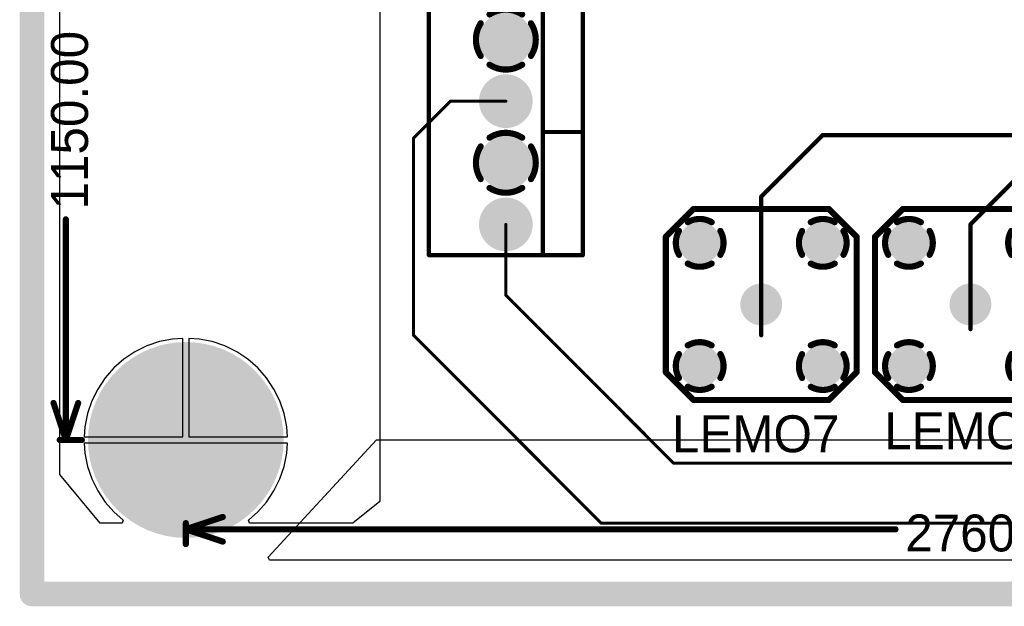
# Model space of a CAD drawing. Extents: x 0.11 to 7.09, y 0.94 to 2.63.
# Tile 1 of 15: x 0.11 to 1.71, y 0.94 to 1.89. Entities that reach past the tile are written whole.
import ezdxf

# ---------------------------------------------------------------- set-up
doc = ezdxf.new("R2010")
doc.units = 0
doc.layers.get('0').update_dxf_attribs({"linetype": 'CONTINUOUS'})
for name, color, linetype in [('BOTTOMLAYER', 5, 'CONTINUOUS'), ('BOTTOMSOLDER', 6, 'CONTINUOUS'), ('INTERNALPLANE1', 76, 'CONTINUOUS'), ('INTERNALPLANE2', 16, 'CONTINUOUS'), ('INTERNALPLANE3', 216, 'CONTINUOUS'), ('INTERNALPLANE4', 136, 'CONTINUOUS'), ('MULTILAYER', 9, 'CONTINUOUS'), ('PADHOLE', 156, 'CONTINUOUS'), ('TOPLAYER', 1, 'CONTINUOUS'), ('TOPOVERLAY', 2, 'CONTINUOUS'), ('TOPSOLDER', 216, 'CONTINUOUS')]:
    doc.layers.add(name, color=color, linetype=linetype)

# ---------------------------------------------------------------- blocks, each defined once
blk = doc.blocks.new('KK6373_1')
at = {"layer": 'BOTTOMLAYER', "const_width": 0.0335}
for points in [[(-0.0168, 0, 1), (0.0168, 0, 1)], [(0.0833, 0, 1), (0.1168, 0, 1)], [(0.1832, 0, 1), (0.2167, 0, 1)], [(0.2833, 0, 1), (0.3167, 0, 1)], [(0.3832, 0, 1), (0.4168, 0, 1)], [(0.4833, 0, 1), (0.5168, 0, 1)]]:
    blk.add_lwpolyline(points, format="xyb", close=True, dxfattribs=at)
at = {"layer": 'BOTTOMSOLDER', "const_width": 0.0375}
for points in [[(-0.0187, 0, 1), (0.0187, 0, 1)], [(0.0813, 0, 1), (0.1187, 0, 1)], [(0.1812, 0, 1), (0.2188, 0, 1)], [(0.2812, 0, 1), (0.3187, 0, 1)], [(0.3812, 0, 1), (0.4188, 0, 1)], [(0.4813, 0, 1), (0.5188, 0, 1)]]:
    blk.add_lwpolyline(points, format="xyb", close=True, dxfattribs=at)
at = {"layer": 'INTERNALPLANE1', "const_width": 0.01}
for points in [[(0.0735, 0.0408, -0.296213), (0.1265, 0.0408)], [(0.0592, -0.0265, -0.296213), (0.0592, 0.0265)], [(0.1408, 0.0265, -0.296213), (0.1408, -0.0265)], [(0.1265, -0.0408, -0.296213), (0.0735, -0.0408)]]:
    blk.add_lwpolyline(points, format="xyb", dxfattribs=at)
at = {"layer": 'INTERNALPLANE1'}
for points, const_width in [([(-0.0218, 0, 1), (0.0218, 0, 1)], 0.0436), ([(0.071, 0.0408, 1), (0.076, 0.0408, 1)], 0.005), ([(0.124, 0.0408, 1), (0.129, 0.0408, 1)], 0.005), ([(0.1782, 0, 1), (0.2218, 0, 1)], 0.0436), ([(0.2782, 0, 1), (0.3218, 0, 1)], 0.0436), ([(0.3782, 0, 1), (0.4218, 0, 1)], 0.0436), ([(0.4782, 0, 1), (0.5218, 0, 1)], 0.0436), ([(0.0567, 0.0265, 1), (0.0617, 0.0265, 1)], 0.005), ([(0.1383, 0.0265, 1), (0.1433, 0.0265, 1)], 0.005), ([(0.0567, -0.0265, 1), (0.0617, -0.0265, 1)], 0.005), ([(0.1383, -0.0265, 1), (0.1433, -0.0265, 1)], 0.005), ([(0.071, -0.0408, 1), (0.076, -0.0408, 1)], 0.005), ([(0.124, -0.0408, 1), (0.129, -0.0408, 1)], 0.005)]:
    blk.add_lwpolyline(points, format="xyb", close=True, dxfattribs=dict(at, const_width=const_width))
at = {"layer": 'INTERNALPLANE2', "const_width": 0.01}
for points in [[(-0.0265, 0.0408, -0.296213), (0.0265, 0.0408)], [(-0.0408, -0.0265, -0.296213), (-0.0408, 0.0265)], [(0.0408, 0.0265, -0.296213), (0.0408, -0.0265)], [(0.0265, -0.0408, -0.296213), (-0.0265, -0.0408)]]:
    blk.add_lwpolyline(points, format="xyb", dxfattribs=at)
at = {"layer": 'INTERNALPLANE2'}
for points, const_width in [([(-0.029, 0.0408, 1), (-0.024, 0.0408, 1)], 0.005), ([(0.024, 0.0408, 1), (0.029, 0.0408, 1)], 0.005), ([(0.0782, 0, 1), (0.1218, 0, 1)], 0.0436), ([(0.1782, 0, 1), (0.2218, 0, 1)], 0.0436), ([(0.2782, 0, 1), (0.3218, 0, 1)], 0.0436), ([(0.3782, 0, 1), (0.4218, 0, 1)], 0.0436), ([(0.4782, 0, 1), (0.5218, 0, 1)], 0.0436), ([(-0.0433, 0.0265, 1), (-0.0383, 0.0265, 1)], 0.005), ([(0.0383, 0.0265, 1), (0.0433, 0.0265, 1)], 0.005), ([(-0.0433, -0.0265, 1), (-0.0383, -0.0265, 1)], 0.005), ([(0.0383, -0.0265, 1), (0.0433, -0.0265, 1)], 0.005), ([(-0.029, -0.0408, 1), (-0.024, -0.0408, 1)], 0.005), ([(0.024, -0.0408, 1), (0.029, -0.0408, 1)], 0.005)]:
    blk.add_lwpolyline(points, format="xyb", close=True, dxfattribs=dict(at, const_width=const_width))
at = {"layer": 'INTERNALPLANE3', "const_width": 0.01}
for points in [[(0.1735, 0.0408, -0.296213), (0.2265, 0.0408)], [(0.1592, -0.0265, -0.296213), (0.1592, 0.0265)], [(0.2408, 0.0265, -0.296213), (0.2408, -0.0265)], [(0.2265, -0.0408, -0.296213), (0.1735, -0.0408)]]:
    blk.add_lwpolyline(points, format="xyb", dxfattribs=at)
at = {"layer": 'INTERNALPLANE3'}
for points, const_width in [([(-0.0218, 0, 1), (0.0218, 0, 1)], 0.0436), ([(0.0782, 0, 1), (0.1218, 0, 1)], 0.0436), ([(0.171, 0.0408, 1), (0.176, 0.0408, 1)], 0.005), ([(0.224, 0.0408, 1), (0.229, 0.0408, 1)], 0.005), ([(0.2782, 0, 1), (0.3218, 0, 1)], 0.0436), ([(0.3782, 0, 1), (0.4218, 0, 1)], 0.0436), ([(0.4782, 0, 1), (0.5218, 0, 1)], 0.0436), ([(0.1567, 0.0265, 1), (0.1617, 0.0265, 1)], 0.005), ([(0.2383, 0.0265, 1), (0.2433, 0.0265, 1)], 0.005), ([(0.1567, -0.0265, 1), (0.1617, -0.0265, 1)], 0.005), ([(0.2383, -0.0265, 1), (0.2433, -0.0265, 1)], 0.005), ([(0.171, -0.0408, 1), (0.176, -0.0408, 1)], 0.005), ([(0.224, -0.0408, 1), (0.229, -0.0408, 1)], 0.005)]:
    blk.add_lwpolyline(points, format="xyb", close=True, dxfattribs=dict(at, const_width=const_width))
at = {"layer": 'INTERNALPLANE4', "const_width": 0.01}
for points in [[(0.3735, 0.0408, -0.296213), (0.4265, 0.0408)], [(0.3592, -0.0265, -0.296213), (0.3592, 0.0265)], [(0.4408, 0.0265, -0.296213), (0.4408, -0.0265)], [(0.4265, -0.0408, -0.296213), (0.3735, -0.0408)]]:
    blk.add_lwpolyline(points, format="xyb", dxfattribs=at)
at = {"layer": 'INTERNALPLANE4'}
for points, const_width in [([(-0.0218, 0, 1), (0.0218, 0, 1)], 0.0436), ([(0.0782, 0, 1), (0.1218, 0, 1)], 0.0436), ([(0.1782, 0, 1), (0.2218, 0, 1)], 0.0436), ([(0.2782, 0, 1), (0.3218, 0, 1)], 0.0436), ([(0.371, 0.0408, 1), (0.376, 0.0408, 1)], 0.005), ([(0.424, 0.0408, 1), (0.429, 0.0408, 1)], 0.005), ([(0.4782, 0, 1), (0.5218, 0, 1)], 0.0436), ([(0.3567, 0.0265, 1), (0.3617, 0.0265, 1)], 0.005), ([(0.4383, 0.0265, 1), (0.4433, 0.0265, 1)], 0.005), ([(0.3567, -0.0265, 1), (0.3617, -0.0265, 1)], 0.005), ([(0.4383, -0.0265, 1), (0.4433, -0.0265, 1)], 0.005), ([(0.371, -0.0408, 1), (0.376, -0.0408, 1)], 0.005), ([(0.424, -0.0408, 1), (0.429, -0.0408, 1)], 0.005)]:
    blk.add_lwpolyline(points, format="xyb", close=True, dxfattribs=dict(at, const_width=const_width))
at = {"layer": 'MULTILAYER', "const_width": 0.0335}
for points in [[(-0.0168, 0, 1), (0.0168, 0, 1)], [(0.0833, 0, 1), (0.1168, 0, 1)], [(0.1832, 0, 1), (0.2167, 0, 1)], [(0.2833, 0, 1), (0.3167, 0, 1)], [(0.3832, 0, 1), (0.4168, 0, 1)], [(0.4833, 0, 1), (0.5168, 0, 1)]]:
    blk.add_lwpolyline(points, format="xyb", close=True, dxfattribs=at)
at = {"layer": 'PADHOLE', "const_width": 0.0236}
for points in [[(-0.0118, 0, 1), (0.0118, 0, 1)], [(0.0882, 0, 1), (0.1118, 0, 1)], [(0.1882, 0, 1), (0.2118, 0, 1)], [(0.2882, 0, 1), (0.3118, 0, 1)], [(0.3882, 0, 1), (0.4118, 0, 1)], [(0.4882, 0, 1), (0.5118, 0, 1)]]:
    blk.add_lwpolyline(points, format="xyb", close=True, dxfattribs=at)
at = {"layer": 'TOPLAYER', "const_width": 0.0335}
for points in [[(-0.0168, 0, 1), (0.0168, 0, 1)], [(0.0833, 0, 1), (0.1168, 0, 1)], [(0.1832, 0, 1), (0.2167, 0, 1)], [(0.2833, 0, 1), (0.3167, 0, 1)], [(0.3832, 0, 1), (0.4168, 0, 1)], [(0.4833, 0, 1), (0.5168, 0, 1)]]:
    blk.add_lwpolyline(points, format="xyb", close=True, dxfattribs=at)
at = {"layer": 'TOPOVERLAY', "const_width": 0.007}
for points in [[(0.55, 0.125), (-0.05, 0.125)], [(-0.05, -0.125), (-0.05, 0.125)], [(0.35, 0.06), (0.35, 0.125)], [(0.55, -0.125), (0.55, 0.125)], [(0.35, 0.06), (-0.05, 0.06)], [(0.55, 0.06), (0.35, 0.06)], [(0.55, -0.125), (-0.05, -0.125)]]:
    blk.add_lwpolyline(points, dxfattribs=at)
at = {"layer": 'TOPOVERLAY', "const_width": 0.0035}
for points in [[(-0.0517, 0.125, 1), (-0.0483, 0.125, 1)], [(-0.0517, 0.125, 1), (-0.0483, 0.125, 1)], [(0.3483, 0.125, 1), (0.3518, 0.125, 1)], [(0.5483, 0.125, 1), (0.5517, 0.125, 1)], [(0.5483, 0.125, 1), (0.5517, 0.125, 1)], [(-0.0517, 0.06, 1), (-0.0483, 0.06, 1)], [(0.3483, 0.06, 1), (0.3518, 0.06, 1)], [(0.3483, 0.06, 1), (0.3518, 0.06, 1)], [(0.3483, 0.06, 1), (0.3518, 0.06, 1)], [(0.5483, 0.06, 1), (0.5517, 0.06, 1)], [(-0.0517, -0.125, 1), (-0.0483, -0.125, 1)], [(-0.0517, -0.125, 1), (-0.0483, -0.125, 1)], [(0.5483, -0.125, 1), (0.5517, -0.125, 1)], [(0.5483, -0.125, 1), (0.5517, -0.125, 1)]]:
    blk.add_lwpolyline(points, format="xyb", close=True, dxfattribs=at)
at = {"layer": 'TOPSOLDER', "const_width": 0.0375}
for points in [[(-0.0187, 0, 1), (0.0187, 0, 1)], [(0.0813, 0, 1), (0.1187, 0, 1)], [(0.1812, 0, 1), (0.2188, 0, 1)], [(0.2812, 0, 1), (0.3187, 0, 1)], [(0.3812, 0, 1), (0.4188, 0, 1)], [(0.4813, 0, 1), (0.5188, 0, 1)]]:
    blk.add_lwpolyline(points, format="xyb", close=True, dxfattribs=at)
blk = doc.blocks.new('LEMO_EPA_00_7')
at = {"layer": 'BOTTOMLAYER', "const_width": 0.03}
for points in [[(-0.115, 0.1, 1), (-0.085, 0.1, 1)], [(0.085, 0.1, 1), (0.115, 0.1, 1)], [(-0.015, 0, 1), (0.015, 0, 1)], [(-0.115, -0.1, 1), (-0.085, -0.1, 1)], [(0.085, -0.1, 1), (0.115, -0.1, 1)]]:
    blk.add_lwpolyline(points, format="xyb", close=True, dxfattribs=at)
at = {"layer": 'BOTTOMSOLDER', "const_width": 0.034}
for points in [[(-0.117, 0.1, 1), (-0.083, 0.1, 1)], [(0.083, 0.1, 1), (0.117, 0.1, 1)], [(-0.017, 0, 1), (0.017, 0, 1)], [(-0.117, -0.1, 1), (-0.083, -0.1, 1)], [(0.083, -0.1, 1), (0.117, -0.1, 1)]]:
    blk.add_lwpolyline(points, format="xyb", close=True, dxfattribs=at)
at = {"layer": 'INTERNALPLANE1', "const_width": 0.0338}
for points in [[(-0.1169, 0.1, 1), (-0.0831, 0.1, 1)], [(0.0831, 0.1, 1), (0.1169, 0.1, 1)], [(-0.0169, 0, 1), (0.0169, 0, 1)], [(-0.1169, -0.1, 1), (-0.0831, -0.1, 1)], [(0.0831, -0.1, 1), (0.1169, -0.1, 1)]]:
    blk.add_lwpolyline(points, format="xyb", close=True, dxfattribs=at)
at = {"layer": 'INTERNALPLANE2', "const_width": 0.01}
for points in [[(-0.1194, 0.1336, -0.267949), (-0.0806, 0.1336)], [(0.0806, 0.1336, -0.267949), (0.1194, 0.1336)], [(-0.1336, 0.0806, -0.267949), (-0.1336, 0.1194)], [(-0.0664, 0.1194, -0.267949), (-0.0664, 0.0806)], [(0.0664, 0.0806, -0.267949), (0.0664, 0.1194)], [(0.1336, 0.1194, -0.267949), (0.1336, 0.0806)], [(-0.0806, 0.0664, -0.267949), (-0.1194, 0.0664)], [(0.1194, 0.0664, -0.267949), (0.0806, 0.0664)], [(-0.1194, -0.0664, -0.267949), (-0.0806, -0.0664)], [(0.0806, -0.0664, -0.267949), (0.1194, -0.0664)], [(-0.1336, -0.1194, -0.267949), (-0.1336, -0.0806)], [(-0.0664, -0.0806, -0.267949), (-0.0664, -0.1194)], [(0.0664, -0.1194, -0.267949), (0.0664, -0.0806)], [(0.1336, -0.0806, -0.267949), (0.1336, -0.1194)], [(-0.0806, -0.1336, -0.267949), (-0.1194, -0.1336)], [(0.1194, -0.1336, -0.267949), (0.0806, -0.1336)]]:
    blk.add_lwpolyline(points, format="xyb", dxfattribs=at)
at = {"layer": 'INTERNALPLANE2'}
for points, const_width in [([(-0.1219, 0.1336, 1), (-0.1169, 0.1336, 1)], 0.005), ([(-0.0831, 0.1336, 1), (-0.0781, 0.1336, 1)], 0.005), ([(0.0781, 0.1336, 1), (0.0831, 0.1336, 1)], 0.005), ([(0.1169, 0.1336, 1), (0.1219, 0.1336, 1)], 0.005), ([(-0.1361, 0.1194, 1), (-0.1311, 0.1194, 1)], 0.005), ([(-0.0689, 0.1194, 1), (-0.0639, 0.1194, 1)], 0.005), ([(0.0639, 0.1194, 1), (0.0689, 0.1194, 1)], 0.005), ([(0.1311, 0.1194, 1), (0.1361, 0.1194, 1)], 0.005), ([(-0.1361, 0.0806, 1), (-0.1311, 0.0806, 1)], 0.005), ([(-0.0689, 0.0806, 1), (-0.0639, 0.0806, 1)], 0.005), ([(0.0639, 0.0806, 1), (0.0689, 0.0806, 1)], 0.005), ([(0.1311, 0.0806, 1), (0.1361, 0.0806, 1)], 0.005), ([(-0.1219, 0.0664, 1), (-0.1169, 0.0664, 1)], 0.005), ([(-0.0831, 0.0664, 1), (-0.0781, 0.0664, 1)], 0.005), ([(0.0781, 0.0664, 1), (0.0831, 0.0664, 1)], 0.005), ([(0.1169, 0.0664, 1), (0.1219, 0.0664, 1)], 0.005), ([(-0.0169, 0, 1), (0.0169, 0, 1)], 0.0338), ([(-0.1219, -0.0664, 1), (-0.1169, -0.0664, 1)], 0.005), ([(-0.0831, -0.0664, 1), (-0.0781, -0.0664, 1)], 0.005), ([(0.0781, -0.0664, 1), (0.0831, -0.0664, 1)], 0.005), ([(0.1169, -0.0664, 1), (0.1219, -0.0664, 1)], 0.005), ([(-0.1361, -0.0806, 1), (-0.1311, -0.0806, 1)], 0.005), ([(-0.0689, -0.0806, 1), (-0.0639, -0.0806, 1)], 0.005), ([(0.0639, -0.0806, 1), (0.0689, -0.0806, 1)], 0.005), ([(0.1311, -0.0806, 1), (0.1361, -0.0806, 1)], 0.005), ([(-0.1361, -0.1194, 1), (-0.1311, -0.1194, 1)], 0.005), ([(-0.0689, -0.1194, 1), (-0.0639, -0.1194, 1)], 0.005), ([(0.0639, -0.1194, 1), (0.0689, -0.1194, 1)], 0.005), ([(0.1311, -0.1194, 1), (0.1361, -0.1194, 1)], 0.005), ([(-0.1219, -0.1336, 1), (-0.1169, -0.1336, 1)], 0.005), ([(-0.0831, -0.1336, 1), (-0.0781, -0.1336, 1)], 0.005), ([(0.0781, -0.1336, 1), (0.0831, -0.1336, 1)], 0.005), ([(0.1169, -0.1336, 1), (0.1219, -0.1336, 1)], 0.005)]:
    blk.add_lwpolyline(points, format="xyb", close=True, dxfattribs=dict(at, const_width=const_width))
at = {"layer": 'INTERNALPLANE3', "const_width": 0.0338}
for points in [[(-0.1169, 0.1, 1), (-0.0831, 0.1, 1)], [(0.0831, 0.1, 1), (0.1169, 0.1, 1)], [(-0.0169, 0, 1), (0.0169, 0, 1)], [(-0.1169, -0.1, 1), (-0.0831, -0.1, 1)], [(0.0831, -0.1, 1), (0.1169, -0.1, 1)]]:
    blk.add_lwpolyline(points, format="xyb", close=True, dxfattribs=at)
at = {"layer": 'INTERNALPLANE4', "const_width": 0.0338}
for points in [[(-0.1169, 0.1, 1), (-0.0831, 0.1, 1)], [(0.0831, 0.1, 1), (0.1169, 0.1, 1)], [(-0.0169, 0, 1), (0.0169, 0, 1)], [(-0.1169, -0.1, 1), (-0.0831, -0.1, 1)], [(0.0831, -0.1, 1), (0.1169, -0.1, 1)]]:
    blk.add_lwpolyline(points, format="xyb", close=True, dxfattribs=at)
at = {"layer": 'MULTILAYER', "const_width": 0.03}
for points in [[(-0.115, 0.1, 1), (-0.085, 0.1, 1)], [(0.085, 0.1, 1), (0.115, 0.1, 1)], [(-0.015, 0, 1), (0.015, 0, 1)], [(-0.115, -0.1, 1), (-0.085, -0.1, 1)], [(0.085, -0.1, 1), (0.115, -0.1, 1)]]:
    blk.add_lwpolyline(points, format="xyb", close=True, dxfattribs=at)
at = {"layer": 'PADHOLE', "const_width": 0.0138}
for points in [[(-0.1069, 0.1, 1), (-0.0931, 0.1, 1)], [(0.0931, 0.1, 1), (0.1069, 0.1, 1)], [(-0.0069, 0, 1), (0.0069, 0, 1)], [(-0.1069, -0.1, 1), (-0.0931, -0.1, 1)], [(0.0931, -0.1, 1), (0.1069, -0.1, 1)]]:
    blk.add_lwpolyline(points, format="xyb", close=True, dxfattribs=at)
at = {"layer": 'TOPLAYER', "const_width": 0.03}
for points in [[(-0.115, 0.1, 1), (-0.085, 0.1, 1)], [(0.085, 0.1, 1), (0.115, 0.1, 1)], [(-0.015, 0, 1), (0.015, 0, 1)], [(-0.115, -0.1, 1), (-0.085, -0.1, 1)], [(0.085, -0.1, 1), (0.115, -0.1, 1)]]:
    blk.add_lwpolyline(points, format="xyb", close=True, dxfattribs=at)
at = {"layer": 'TOPOVERLAY', "const_width": 0.01}
for points in [[(-0.155, 0.11), (-0.11, 0.155)], [(-0.11, 0.155), (0.11, 0.155)], [(0.11, 0.155), (0.155, 0.11)], [(-0.155, -0.11), (-0.155, 0.11)], [(0.155, -0.11), (0.155, 0.11)], [(-0.155, -0.11), (-0.11, -0.155)], [(0.11, -0.155), (0.155, -0.11)], [(-0.11, -0.155), (0.11, -0.155)]]:
    blk.add_lwpolyline(points, dxfattribs=at)
at = {"layer": 'TOPOVERLAY', "const_width": 0.005}
for points in [[(-0.1125, 0.155, 1), (-0.1075, 0.155, 1)], [(-0.1125, 0.155, 1), (-0.1075, 0.155, 1)], [(0.1075, 0.155, 1), (0.1125, 0.155, 1)], [(0.1075, 0.155, 1), (0.1125, 0.155, 1)], [(-0.1575, 0.11, 1), (-0.1525, 0.11, 1)], [(-0.1575, 0.11, 1), (-0.1525, 0.11, 1)], [(0.1525, 0.11, 1), (0.1575, 0.11, 1)], [(0.1525, 0.11, 1), (0.1575, 0.11, 1)], [(-0.1575, -0.11, 1), (-0.1525, -0.11, 1)], [(-0.1575, -0.11, 1), (-0.1525, -0.11, 1)], [(0.1525, -0.11, 1), (0.1575, -0.11, 1)], [(0.1525, -0.11, 1), (0.1575, -0.11, 1)], [(-0.1125, -0.155, 1), (-0.1075, -0.155, 1)], [(-0.1125, -0.155, 1), (-0.1075, -0.155, 1)], [(0.1075, -0.155, 1), (0.1125, -0.155, 1)], [(0.1075, -0.155, 1), (0.1125, -0.155, 1)]]:
    blk.add_lwpolyline(points, format="xyb", close=True, dxfattribs=at)
at = {"layer": 'TOPSOLDER', "const_width": 0.034}
for points in [[(-0.117, 0.1, 1), (-0.083, 0.1, 1)], [(0.083, 0.1, 1), (0.117, 0.1, 1)], [(-0.017, 0, 1), (0.017, 0, 1)], [(-0.117, -0.1, 1), (-0.083, -0.1, 1)], [(0.083, -0.1, 1), (0.117, -0.1, 1)]]:
    blk.add_lwpolyline(points, format="xyb", close=True, dxfattribs=at)
blk = doc.blocks.new('LEMO_EPA_00_8')
at = {"layer": 'BOTTOMLAYER', "const_width": 0.03}
for points in [[(-0.115, 0.1, 1), (-0.085, 0.1, 1)], [(0.085, 0.1, 1), (0.115, 0.1, 1)], [(-0.015, 0, 1), (0.015, 0, 1)], [(-0.115, -0.1, 1), (-0.085, -0.1, 1)], [(0.085, -0.1, 1), (0.115, -0.1, 1)]]:
    blk.add_lwpolyline(points, format="xyb", close=True, dxfattribs=at)
at = {"layer": 'BOTTOMSOLDER', "const_width": 0.034}
for points in [[(-0.117, 0.1, 1), (-0.083, 0.1, 1)], [(0.083, 0.1, 1), (0.117, 0.1, 1)], [(-0.017, 0, 1), (0.017, 0, 1)], [(-0.117, -0.1, 1), (-0.083, -0.1, 1)], [(0.083, -0.1, 1), (0.117, -0.1, 1)]]:
    blk.add_lwpolyline(points, format="xyb", close=True, dxfattribs=at)
at = {"layer": 'INTERNALPLANE1', "const_width": 0.0338}
for points in [[(-0.1169, 0.1, 1), (-0.0831, 0.1, 1)], [(0.0831, 0.1, 1), (0.1169, 0.1, 1)], [(-0.0169, 0, 1), (0.0169, 0, 1)], [(-0.1169, -0.1, 1), (-0.0831, -0.1, 1)], [(0.0831, -0.1, 1), (0.1169, -0.1, 1)]]:
    blk.add_lwpolyline(points, format="xyb", close=True, dxfattribs=at)
at = {"layer": 'INTERNALPLANE2', "const_width": 0.01}
for points in [[(-0.1194, 0.1336, -0.267949), (-0.0806, 0.1336)], [(0.0806, 0.1336, -0.267949), (0.1194, 0.1336)], [(-0.1336, 0.0806, -0.267949), (-0.1336, 0.1194)], [(-0.0664, 0.1194, -0.267949), (-0.0664, 0.0806)], [(0.0664, 0.0806, -0.267949), (0.0664, 0.1194)], [(0.1336, 0.1194, -0.267949), (0.1336, 0.0806)], [(-0.0806, 0.0664, -0.267949), (-0.1194, 0.0664)], [(0.1194, 0.0664, -0.267949), (0.0806, 0.0664)], [(-0.1194, -0.0664, -0.267949), (-0.0806, -0.0664)], [(0.0806, -0.0664, -0.267949), (0.1194, -0.0664)], [(-0.1336, -0.1194, -0.267949), (-0.1336, -0.0806)], [(-0.0664, -0.0806, -0.267949), (-0.0664, -0.1194)], [(0.0664, -0.1194, -0.267949), (0.0664, -0.0806)], [(0.1336, -0.0806, -0.267949), (0.1336, -0.1194)], [(-0.0806, -0.1336, -0.267949), (-0.1194, -0.1336)], [(0.1194, -0.1336, -0.267949), (0.0806, -0.1336)]]:
    blk.add_lwpolyline(points, format="xyb", dxfattribs=at)
at = {"layer": 'INTERNALPLANE2'}
for points, const_width in [([(-0.1219, 0.1336, 1), (-0.1169, 0.1336, 1)], 0.005), ([(-0.0831, 0.1336, 1), (-0.0781, 0.1336, 1)], 0.005), ([(0.0781, 0.1336, 1), (0.0831, 0.1336, 1)], 0.005), ([(0.1169, 0.1336, 1), (0.1219, 0.1336, 1)], 0.005), ([(-0.1361, 0.1194, 1), (-0.1311, 0.1194, 1)], 0.005), ([(-0.0689, 0.1194, 1), (-0.0639, 0.1194, 1)], 0.005), ([(0.0639, 0.1194, 1), (0.0689, 0.1194, 1)], 0.005), ([(0.1311, 0.1194, 1), (0.1361, 0.1194, 1)], 0.005), ([(-0.1361, 0.0806, 1), (-0.1311, 0.0806, 1)], 0.005), ([(-0.0689, 0.0806, 1), (-0.0639, 0.0806, 1)], 0.005), ([(0.0639, 0.0806, 1), (0.0689, 0.0806, 1)], 0.005), ([(0.1311, 0.0806, 1), (0.1361, 0.0806, 1)], 0.005), ([(-0.1219, 0.0664, 1), (-0.1169, 0.0664, 1)], 0.005), ([(-0.0831, 0.0664, 1), (-0.0781, 0.0664, 1)], 0.005), ([(0.0781, 0.0664, 1), (0.0831, 0.0664, 1)], 0.005), ([(0.1169, 0.0664, 1), (0.1219, 0.0664, 1)], 0.005), ([(-0.0169, 0, 1), (0.0169, 0, 1)], 0.0338), ([(-0.1219, -0.0664, 1), (-0.1169, -0.0664, 1)], 0.005), ([(-0.0831, -0.0664, 1), (-0.0781, -0.0664, 1)], 0.005), ([(0.0781, -0.0664, 1), (0.0831, -0.0664, 1)], 0.005), ([(0.1169, -0.0664, 1), (0.1219, -0.0664, 1)], 0.005), ([(-0.1361, -0.0806, 1), (-0.1311, -0.0806, 1)], 0.005), ([(-0.0689, -0.0806, 1), (-0.0639, -0.0806, 1)], 0.005), ([(0.0639, -0.0806, 1), (0.0689, -0.0806, 1)], 0.005), ([(0.1311, -0.0806, 1), (0.1361, -0.0806, 1)], 0.005), ([(-0.1361, -0.1194, 1), (-0.1311, -0.1194, 1)], 0.005), ([(-0.0689, -0.1194, 1), (-0.0639, -0.1194, 1)], 0.005), ([(0.0639, -0.1194, 1), (0.0689, -0.1194, 1)], 0.005), ([(0.1311, -0.1194, 1), (0.1361, -0.1194, 1)], 0.005), ([(-0.1219, -0.1336, 1), (-0.1169, -0.1336, 1)], 0.005), ([(-0.0831, -0.1336, 1), (-0.0781, -0.1336, 1)], 0.005), ([(0.0781, -0.1336, 1), (0.0831, -0.1336, 1)], 0.005), ([(0.1169, -0.1336, 1), (0.1219, -0.1336, 1)], 0.005)]:
    blk.add_lwpolyline(points, format="xyb", close=True, dxfattribs=dict(at, const_width=const_width))
at = {"layer": 'INTERNALPLANE3', "const_width": 0.0338}
for points in [[(-0.1169, 0.1, 1), (-0.0831, 0.1, 1)], [(0.0831, 0.1, 1), (0.1169, 0.1, 1)], [(-0.0169, 0, 1), (0.0169, 0, 1)], [(-0.1169, -0.1, 1), (-0.0831, -0.1, 1)], [(0.0831, -0.1, 1), (0.1169, -0.1, 1)]]:
    blk.add_lwpolyline(points, format="xyb", close=True, dxfattribs=at)
at = {"layer": 'INTERNALPLANE4', "const_width": 0.0338}
for points in [[(-0.1169, 0.1, 1), (-0.0831, 0.1, 1)], [(0.0831, 0.1, 1), (0.1169, 0.1, 1)], [(-0.0169, 0, 1), (0.0169, 0, 1)], [(-0.1169, -0.1, 1), (-0.0831, -0.1, 1)], [(0.0831, -0.1, 1), (0.1169, -0.1, 1)]]:
    blk.add_lwpolyline(points, format="xyb", close=True, dxfattribs=at)
at = {"layer": 'MULTILAYER', "const_width": 0.03}
for points in [[(-0.115, 0.1, 1), (-0.085, 0.1, 1)], [(0.085, 0.1, 1), (0.115, 0.1, 1)], [(-0.015, 0, 1), (0.015, 0, 1)], [(-0.115, -0.1, 1), (-0.085, -0.1, 1)], [(0.085, -0.1, 1), (0.115, -0.1, 1)]]:
    blk.add_lwpolyline(points, format="xyb", close=True, dxfattribs=at)
at = {"layer": 'PADHOLE', "const_width": 0.0138}
for points in [[(-0.1069, 0.1, 1), (-0.0931, 0.1, 1)], [(0.0931, 0.1, 1), (0.1069, 0.1, 1)], [(-0.0069, 0, 1), (0.0069, 0, 1)], [(-0.1069, -0.1, 1), (-0.0931, -0.1, 1)], [(0.0931, -0.1, 1), (0.1069, -0.1, 1)]]:
    blk.add_lwpolyline(points, format="xyb", close=True, dxfattribs=at)
at = {"layer": 'TOPLAYER', "const_width": 0.03}
for points in [[(-0.115, 0.1, 1), (-0.085, 0.1, 1)], [(0.085, 0.1, 1), (0.115, 0.1, 1)], [(-0.015, 0, 1), (0.015, 0, 1)], [(-0.115, -0.1, 1), (-0.085, -0.1, 1)], [(0.085, -0.1, 1), (0.115, -0.1, 1)]]:
    blk.add_lwpolyline(points, format="xyb", close=True, dxfattribs=at)
at = {"layer": 'TOPOVERLAY', "const_width": 0.01}
for points in [[(-0.155, 0.11), (-0.11, 0.155)], [(-0.11, 0.155), (0.11, 0.155)], [(0.11, 0.155), (0.155, 0.11)], [(-0.155, -0.11), (-0.155, 0.11)], [(0.155, -0.11), (0.155, 0.11)], [(-0.155, -0.11), (-0.11, -0.155)], [(0.11, -0.155), (0.155, -0.11)], [(-0.11, -0.155), (0.11, -0.155)]]:
    blk.add_lwpolyline(points, dxfattribs=at)
at = {"layer": 'TOPOVERLAY', "const_width": 0.005}
for points in [[(-0.1125, 0.155, 1), (-0.1075, 0.155, 1)], [(-0.1125, 0.155, 1), (-0.1075, 0.155, 1)], [(0.1075, 0.155, 1), (0.1125, 0.155, 1)], [(0.1075, 0.155, 1), (0.1125, 0.155, 1)], [(-0.1575, 0.11, 1), (-0.1525, 0.11, 1)], [(-0.1575, 0.11, 1), (-0.1525, 0.11, 1)], [(0.1525, 0.11, 1), (0.1575, 0.11, 1)], [(0.1525, 0.11, 1), (0.1575, 0.11, 1)], [(-0.1575, -0.11, 1), (-0.1525, -0.11, 1)], [(-0.1575, -0.11, 1), (-0.1525, -0.11, 1)], [(0.1525, -0.11, 1), (0.1575, -0.11, 1)], [(0.1525, -0.11, 1), (0.1575, -0.11, 1)], [(-0.1125, -0.155, 1), (-0.1075, -0.155, 1)], [(-0.1125, -0.155, 1), (-0.1075, -0.155, 1)], [(0.1075, -0.155, 1), (0.1125, -0.155, 1)], [(0.1075, -0.155, 1), (0.1125, -0.155, 1)]]:
    blk.add_lwpolyline(points, format="xyb", close=True, dxfattribs=at)
at = {"layer": 'TOPSOLDER', "const_width": 0.034}
for points in [[(-0.117, 0.1, 1), (-0.083, 0.1, 1)], [(0.083, 0.1, 1), (0.117, 0.1, 1)], [(-0.017, 0, 1), (0.017, 0, 1)], [(-0.117, -0.1, 1), (-0.083, -0.1, 1)], [(0.083, -0.1, 1), (0.117, -0.1, 1)]]:
    blk.add_lwpolyline(points, format="xyb", close=True, dxfattribs=at)

msp = doc.modelspace()

# ---------------------------------------------------------------- linework, layer by layer
at = {"layer": 'BOTTOMLAYER'}
for points, const_width in [([(0.75, 1.7), (0.81, 1.76)], 0.005), ([(0.81, 1.76), (0.9, 1.76)], 0.005), ([(0.75, 1.38), (0.75, 1.7)], 0.005), ([(1.655, 1.56), (1.785, 1.69)], 0.007), ([(0.9, 1.445), (0.9, 1.56)], 0.005), ([(1.655, 1.39), (1.655, 1.56)], 0.007), ([(0.9, 1.445), (1.1725, 1.1725)], 0.005), ([(0.75, 1.38), (1.055, 1.075)], 0.005), ([(1.1725, 1.1725), (2.8475, 1.1725)], 0.005), ([(1.055, 1.075), (3.769, 1.075)], 0.005)]:
    msp.add_lwpolyline(points, dxfattribs=dict(at, const_width=const_width))
for points, const_width in [([(0.8087, 1.76, 1), (0.8113, 1.76, 1)], 0.0025), ([(0.8087, 1.76, 1), (0.8113, 1.76, 1)], 0.0025), ([(0.8988, 1.76, 1), (0.9012, 1.76, 1)], 0.0025), ([(0.7488, 1.7, 1), (0.7512, 1.7, 1)], 0.0025), ([(0.7488, 1.7, 1), (0.7512, 1.7, 1)], 0.0025), ([(0.8988, 1.56, 1), (0.9012, 1.56, 1)], 0.0025), ([(1.6533, 1.56, 1), (1.6567, 1.56, 1)], 0.0035), ([(1.6533, 1.56, 1), (1.6567, 1.56, 1)], 0.0035), ([(0.8988, 1.445, 1), (0.9012, 1.445, 1)], 0.0025), ([(0.8988, 1.445, 1), (0.9012, 1.445, 1)], 0.0025), ([(1.6533, 1.39, 1), (1.6567, 1.39, 1)], 0.0035), ([(0.7488, 1.38, 1), (0.7512, 1.38, 1)], 0.0025), ([(0.7488, 1.38, 1), (0.7512, 1.38, 1)], 0.0025), ([(0.3025, 1.21, 1), (0.4575, 1.21, 1)], 0.155), ([(1.1712, 1.1725, 1), (1.1738, 1.1725, 1)], 0.0025), ([(1.1712, 1.1725, 1), (1.1738, 1.1725, 1)], 0.0025), ([(1.0537, 1.075, 1), (1.0562, 1.075, 1)], 0.0025), ([(1.0537, 1.075, 1), (1.0562, 1.075, 1)], 0.0025)]:
    msp.add_lwpolyline(points, format="xyb", close=True, dxfattribs=dict(at, const_width=const_width))
at = {"layer": 'BOTTOMSOLDER', "const_width": 0.159}
msp.add_lwpolyline([(0.3005, 1.21, 1), (0.4595, 1.21, 1)], format="xyb", close=True, dxfattribs=at)
at = {"layer": 'INTERNALPLANE1', "const_width": 0.04}
for points in [[(0.13, 0.96), (0.13, 2.61)], [(0.13, 0.96), (7.07, 0.96)]]:
    msp.add_lwpolyline(points, dxfattribs=at)
at = {"layer": 'INTERNALPLANE1'}
for points, const_width in [([(0.3355, 1.21, 1), (0.4245, 1.21, 1)], 0.089), ([(0.12, 0.96, 1), (0.14, 0.96, 1)], 0.02), ([(0.12, 0.96, 1), (0.14, 0.96, 1)], 0.02)]:
    msp.add_lwpolyline(points, format="xyb", close=True, dxfattribs=dict(at, const_width=const_width))
at = {"layer": 'INTERNALPLANE2', "const_width": 0.04}
for points in [[(0.13, 0.96), (0.13, 2.61)], [(0.13, 0.96), (7.07, 0.96)]]:
    msp.add_lwpolyline(points, dxfattribs=at)
at = {"layer": 'INTERNALPLANE2'}
for points, const_width in [([(0.3355, 1.21, 1), (0.4245, 1.21, 1)], 0.089), ([(0.12, 0.96, 1), (0.14, 0.96, 1)], 0.02), ([(0.12, 0.96, 1), (0.14, 0.96, 1)], 0.02)]:
    msp.add_lwpolyline(points, format="xyb", close=True, dxfattribs=dict(at, const_width=const_width))
at = {"layer": 'INTERNALPLANE3', "const_width": 0.04}
for points in [[(0.13, 0.96), (0.13, 2.61)], [(0.13, 0.96), (7.07, 0.96)]]:
    msp.add_lwpolyline(points, dxfattribs=at)
at = {"layer": 'INTERNALPLANE3'}
for points, const_width in [([(0.3355, 1.21, 1), (0.4245, 1.21, 1)], 0.089), ([(0.12, 0.96, 1), (0.14, 0.96, 1)], 0.02), ([(0.12, 0.96, 1), (0.14, 0.96, 1)], 0.02)]:
    msp.add_lwpolyline(points, format="xyb", close=True, dxfattribs=dict(at, const_width=const_width))
at = {"layer": 'INTERNALPLANE4', "const_width": 0.04}
for points in [[(0.13, 0.96), (0.13, 2.61)], [(0.13, 0.96), (7.07, 0.96)]]:
    msp.add_lwpolyline(points, dxfattribs=at)
at = {"layer": 'INTERNALPLANE4'}
for points, const_width in [([(0.3355, 1.21, 1), (0.4245, 1.21, 1)], 0.089), ([(0.12, 0.96, 1), (0.14, 0.96, 1)], 0.02), ([(0.12, 0.96, 1), (0.14, 0.96, 1)], 0.02)]:
    msp.add_lwpolyline(points, format="xyb", close=True, dxfattribs=dict(at, const_width=const_width))
at = {"layer": 'MULTILAYER', "const_width": 0.155}
msp.add_lwpolyline([(0.3025, 1.21, 1), (0.4575, 1.21, 1)], format="xyb", close=True, dxfattribs=at)
at = {"layer": 'PADHOLE', "const_width": 0.069}
msp.add_lwpolyline([(0.3455, 1.21, 1), (0.4145, 1.21, 1)], format="xyb", close=True, dxfattribs=at)
at = {"layer": 'TOPLAYER'}
for p, q in [((0.175, 1.154), (0.175, 2.425)), ((0.695, 2.385), (0.695, 1.11)), ((0.3167, 1.3628), (0.2973, 1.3532)), ((0.3372, 1.3697), (0.3167, 1.3628)), ((0.3584, 1.3739), (0.3372, 1.3697)), ((0.375, 1.375), (0.3584, 1.3739)), ((0.375, 1.215), (0.375, 1.375)), ((0.4016, 1.3739), (0.385, 1.375)), ((0.385, 1.375), (0.385, 1.215)), ((0.4228, 1.3697), (0.4016, 1.3739)), ((0.4433, 1.3628), (0.4228, 1.3697)), ((0.4627, 1.3532), (0.4433, 1.3628)), ((0.2973, 1.3532), (0.2793, 1.3412)), ((0.4807, 1.3412), (0.4627, 1.3532)), ((0.2793, 1.3412), (0.2631, 1.3269)), ((0.4969, 1.3269), (0.4807, 1.3412)), ((0.2631, 1.3269), (0.2488, 1.3107)), ((0.5112, 1.3107), (0.4969, 1.3269)), ((0.2488, 1.3107), (0.2368, 1.2927)), ((0.5232, 1.2927), (0.5112, 1.3107)), ((0.2368, 1.2927), (0.2272, 1.2733)), ((0.5328, 1.2733), (0.5232, 1.2927)), ((0.2272, 1.2733), (0.2203, 1.2528)), ((0.5397, 1.2528), (0.5328, 1.2733)), ((0.2203, 1.2528), (0.2161, 1.2316)), ((0.5439, 1.2316), (0.5397, 1.2528)), ((0.2161, 1.2316), (0.215, 1.215)), ((0.545, 1.215), (0.5439, 1.2316)), ((0.215, 1.215), (0.375, 1.215)), ((0.545, 1.205), (0.215, 1.205)), ((0.215, 1.205), (0.2161, 1.1884)), ((0.385, 1.215), (0.545, 1.215)), ((0.5137, 1.0196), (0.69, 1.21)), ((0.5439, 1.1884), (0.545, 1.205)), ((0.69, 1.21), (2.79, 1.21)), ((0.2161, 1.1884), (0.2203, 1.1672)), ((0.5397, 1.1672), (0.5439, 1.1884)), ((0.2408, 1.075), (0.175, 1.154)), ((0.2203, 1.1672), (0.2272, 1.1467)), ((0.5328, 1.1467), (0.5397, 1.1672)), ((0.2272, 1.1467), (0.2368, 1.1273)), ((0.5232, 1.1273), (0.5328, 1.1467)), ((0.2368, 1.1273), (0.2488, 1.1093)), ((0.5112, 1.1093), (0.5232, 1.1273)), ((0.2488, 1.1093), (0.2631, 1.0931)), ((0.4969, 1.0931), (0.5112, 1.1093)), ((0.695, 1.11), (0.6512, 1.075)), ((0.2631, 1.0931), (0.2784, 1.0797)), ((0.4816, 1.0797), (0.4969, 1.0931)), ((0.2766, 1.075), (0.2408, 1.075)), ((0.2784, 1.0797), (0.2766, 1.075)), ((0.4834, 1.075), (0.4816, 1.0797)), ((0.6512, 1.075), (0.4834, 1.075)), ((0.5157, 1.015), (0.5137, 1.0196)), ((3.175, 1.015), (0.5157, 1.015))]:
    msp.add_line(p, q, dxfattribs=at)
at = {"layer": 'TOPLAYER', "const_width": 0.007}
for points in [[(1.315, 1.605), (1.415, 1.705)], [(1.415, 1.705), (1.93, 1.705)], [(1.315, 1.38), (1.315, 1.605)]]:
    msp.add_lwpolyline(points, dxfattribs=at)
at = {"layer": 'TOPLAYER'}
for points, const_width in [([(1.4132, 1.705, 1), (1.4167, 1.705, 1)], 0.0035), ([(1.4132, 1.705, 1), (1.4167, 1.705, 1)], 0.0035), ([(1.3133, 1.605, 1), (1.3168, 1.605, 1)], 0.0035), ([(1.3133, 1.605, 1), (1.3168, 1.605, 1)], 0.0035), ([(1.3133, 1.38, 1), (1.3168, 1.38, 1)], 0.0035), ([(0.3025, 1.21, 1), (0.4575, 1.21, 1)], 0.155)]:
    msp.add_lwpolyline(points, format="xyb", close=True, dxfattribs=dict(at, const_width=const_width))
at = {"layer": 'TOPOVERLAY', "const_width": 0.01}
for points in [[(0.185, 1.21), (0.185, 1.5681)], [(0.165, 1.27), (0.185, 1.21)], [(0.185, 1.21), (0.205, 1.27)], [(0.175, 1.21), (0.211, 1.21)], [(0.38, 1.065), (0.44, 1.085)], [(0.38, 1.041), (0.38, 1.075)], [(0.38, 1.065), (1.5331, 1.065)], [(0.38, 1.065), (0.44, 1.045)]]:
    msp.add_lwpolyline(points, dxfattribs=at)
at = {"layer": 'TOPOVERLAY', "const_width": 0.005}
for points in [[(0.1825, 1.5681, 1), (0.1875, 1.5681, 1)], [(0.1625, 1.27, 1), (0.1675, 1.27, 1)], [(0.2025, 1.27, 1), (0.2075, 1.27, 1)], [(0.1725, 1.21, 1), (0.1775, 1.21, 1)], [(0.1825, 1.21, 1), (0.1875, 1.21, 1)], [(0.1825, 1.21, 1), (0.1875, 1.21, 1)], [(0.1825, 1.21, 1), (0.1875, 1.21, 1)], [(0.2085, 1.21, 1), (0.2135, 1.21, 1)], [(0.4375, 1.085, 1), (0.4425, 1.085, 1)], [(0.3775, 1.075, 1), (0.3825, 1.075, 1)], [(0.3775, 1.065, 1), (0.3825, 1.065, 1)], [(0.3775, 1.065, 1), (0.3825, 1.065, 1)], [(0.3775, 1.065, 1), (0.3825, 1.065, 1)], [(1.5306, 1.065, 1), (1.5356, 1.065, 1)], [(0.3775, 1.041, 1), (0.3825, 1.041, 1)], [(0.4375, 1.045, 1), (0.4425, 1.045, 1)]]:
    msp.add_lwpolyline(points, format="xyb", close=True, dxfattribs=at)
at = {"layer": 'TOPSOLDER', "const_width": 0.159}
msp.add_lwpolyline([(0.3005, 1.21, 1), (0.4595, 1.21, 1)], format="xyb", close=True, dxfattribs=at)

# ---------------------------------------------------------------- block references
at = {"rotation": 270}
msp.add_blockref('KK6373_1', (0.9, 2.06), dxfattribs=at)
for name, p in [('LEMO_EPA_00_8', (1.315, 1.43)), ('LEMO_EPA_00_7', (1.655, 1.43))]:
    msp.add_blockref(name, p)

# ---------------------------------------------------------------- texts
at = {"layer": 'TOPOVERLAY'}
msp.add_text('1150.00', height=0.06, rotation=90, dxfattribs=at).set_placement((0.221, 1.5841))
for s, p in [('LEMO7', (1.17, 1.19)), ('LEMO8', (1.515, 1.195)), ('2760.00', (1.5491, 1.029))]:
    msp.add_text(s, height=0.06, dxfattribs=at).set_placement(p)

doc.saveas('drawing.dxf')
